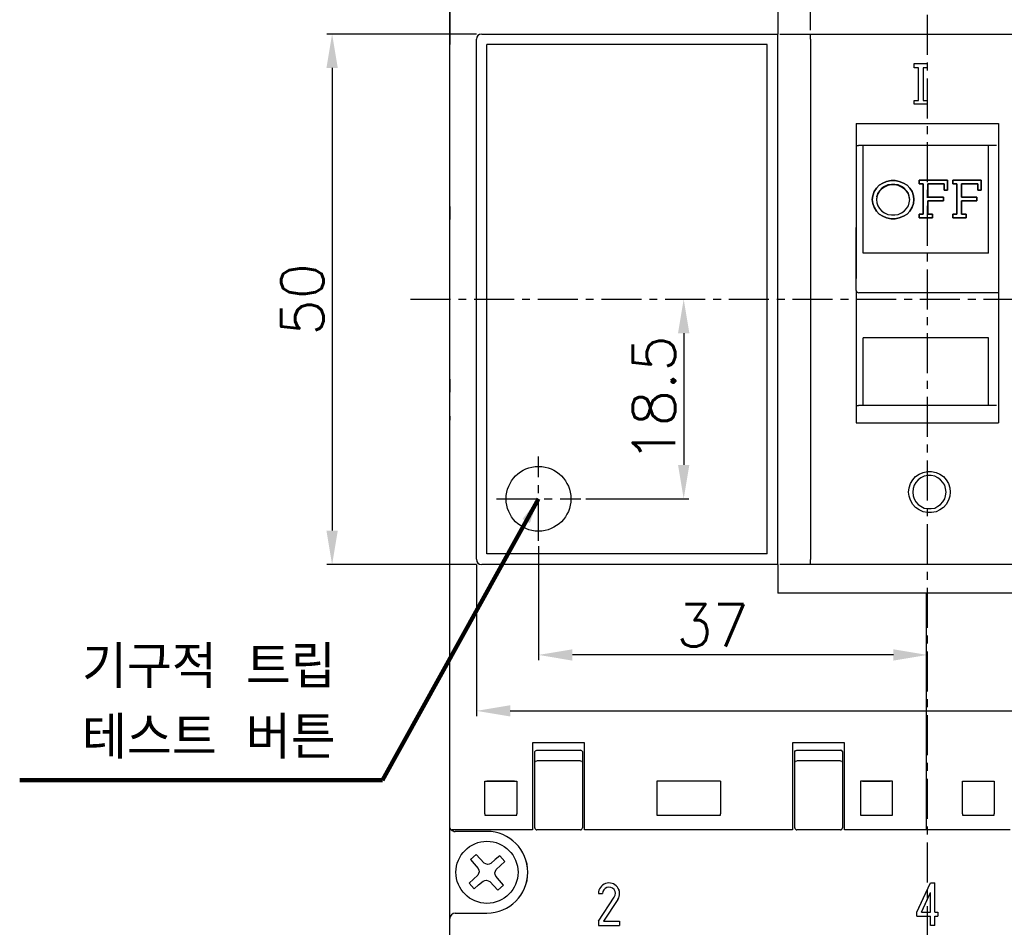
# Model space of a CAD drawing. Extents: x 1012 to 2710, y -907 to 1751.
# Tile 5 of 19: x 1356 to 1449, y 1451 to 1537. Entities that reach past the tile are written whole.
import ezdxf

# ---------------------------------------------------------------- set-up
doc = ezdxf.new("R2010")
doc.units = 0
doc.header["$LTSCALE"] = 3
doc.header["$MEASUREMENT"] = 0
doc.linetypes.add('CENTER', pattern=[2, 1.25, -0.25, 0.25, -0.25])
doc.layers.get('Defpoints').update_dxf_attribs({"linetype": 'CONTINUOUS'})
for name, color, linetype in [('cen', 1, 'CENTER'), ('di', 3, 'CONTINUOUS'), ('TOP', 7, 'CONTINUOUS')]:
    doc.layers.add(name, color=color, linetype=linetype)
doc.styles.get("Standard").update_dxf_attribs({"font": 'romans.shx', "height": 4, "bigfont": 'ghs.shx'})
doc.dimstyles.get("Standard").update_dxf_attribs({"dimtxt": 0.18, "dimasz": 0.18, "dimexe": 0.18, "dimexo": 0.0625, "dimgap": 0.09, "dimtad": 0, "dimtih": 1, "dimtoh": 1, "dimdec": 4, "dimzin": 0, "dimdsep": 46, "dimtxsty": 'Standard', "dimcen": 0.09, "dimadec": 0, "dimazin": 0, "dimtfac": 1, "dimtdec": 4, "dimtofl": 0, "dimtmove": 0, "dimatfit": 3, "dimfxl": 0, "dimtolj": 1, "dimtzin": 0, "dimarcsym": 0})

# ---------------------------------------------------------------- blocks, each defined once
blk = doc.blocks.new('*D45')
at = {"layer": 'Defpoints', "color": 0, "ltscale": 0.5}
for p in [(1399.72, 1535.491), (1385.626, 1485.491), (1399.72, 1485.491)]:
    blk.add_point(p, dxfattribs=at)
at = {"layer": 'di', "color": 0, "lineweight": -2, "ltscale": 0.5}
for p, q in [((1399.22, 1535.491), (1385.126, 1535.491)), ((1399.22, 1485.491), (1385.126, 1485.491))]:
    blk.add_line(p, q, dxfattribs=at)
at = {"layer": 'di', "lineweight": -2, "ltscale": 0.5}
blk.add_line((1385.626, 1532.291), (1385.626, 1488.691), dxfattribs=at)
at = {"layer": 'di', "ltscale": 0.5}
for points in [[(1385.093, 1532.291), (1386.16, 1532.291), (1385.626, 1535.491)], [(1385.093, 1488.691), (1386.16, 1488.691), (1385.626, 1485.491)]]:
    blk.add_solid(points, dxfattribs=at)
at = {"layer": 'di', "color": 0, "ltscale": 0.5, "insert": (1382.826, 1510.491), "char_height": 4, "attachment_point": 5, "rotation": 90}
blk.add_mtext('\\A1;50', dxfattribs=at)
blk = doc.blocks.new('*D49')
at = {"layer": 'Defpoints', "color": 0, "ltscale": 0.5}
for p in [(1430.719, 1543.519), (1430.719, 1535.355), (1452.719, 1535.491)]:
    blk.add_point(p, dxfattribs=at)
at = {"layer": 'di', "color": 0, "lineweight": -2, "ltscale": 0.5}
for p, q in [((1430.719, 1535.855), (1430.719, 1544.019)), ((1452.719, 1535.991), (1452.719, 1544.019))]:
    blk.add_line(p, q, dxfattribs=at)
at = {"layer": 'di', "lineweight": -2, "ltscale": 0.5}
blk.add_line((1449.519, 1543.519), (1433.919, 1543.519), dxfattribs=at)
at = {"layer": 'di', "ltscale": 0.5}
for points in [[(1433.919, 1544.052), (1433.919, 1542.986), (1430.719, 1543.519)], [(1449.519, 1544.052), (1449.519, 1542.986), (1452.719, 1543.519)]]:
    blk.add_solid(points, dxfattribs=at)
at = {"layer": 'di', "color": 0, "ltscale": 0.5, "insert": (1447.136, 1546.319), "char_height": 4, "attachment_point": 5}
blk.add_mtext('\\A1;22', dxfattribs=at)
blk = doc.blocks.new('*D50')
at = {"layer": 'Defpoints', "color": 0, "ltscale": 0.5}
for p in [(1399.22, 1485.991), (1484.22, 1485.991), (1484.22, 1471.705)]:
    blk.add_point(p, dxfattribs=at)
at = {"layer": 'di', "color": 0, "lineweight": -2, "ltscale": 0.5}
for p, q in [((1399.22, 1485.491), (1399.22, 1471.205)), ((1484.22, 1485.491), (1484.22, 1471.205))]:
    blk.add_line(p, q, dxfattribs=at)
at = {"layer": 'di', "lineweight": -2, "ltscale": 0.5}
blk.add_line((1402.42, 1471.705), (1481.02, 1471.705), dxfattribs=at)
at = {"layer": 'di', "ltscale": 0.5}
for points in [[(1402.42, 1472.238), (1402.42, 1471.172), (1399.22, 1471.705)], [(1481.02, 1472.238), (1481.02, 1471.172), (1484.22, 1471.705)]]:
    blk.add_solid(points, dxfattribs=at)
at = {"layer": 'di', "color": 0, "ltscale": 0.5, "insert": (1456.066, 1474.505), "char_height": 4, "attachment_point": 5}
blk.add_mtext('\\A1;85', dxfattribs=at)
blk = doc.blocks.new('*D83')
at = {"layer": 'Defpoints', "color": 0, "ltscale": 0.5}
for p in [(1418.757, 1510.491), (1409.049, 1491.69), (1418.757, 1491.69)]:
    blk.add_point(p, dxfattribs=at)
at = {"layer": 'di', "lineweight": -2, "ltscale": 0.5}
blk.add_line((1418.757, 1507.291), (1418.757, 1494.89), dxfattribs=at)
at = {"layer": 'di', "color": 0, "lineweight": -2, "ltscale": 0.5}
blk.add_line((1409.549, 1491.69), (1419.257, 1491.69), dxfattribs=at)
at = {"layer": 'di', "ltscale": 0.5}
for points in [[(1418.224, 1507.291), (1419.291, 1507.291), (1418.757, 1510.491)], [(1418.224, 1494.89), (1419.291, 1494.89), (1418.757, 1491.69)]]:
    blk.add_solid(points, dxfattribs=at)
at = {"layer": 'di', "color": 0, "ltscale": 0.5, "insert": (1415.957, 1501.091), "char_height": 4, "attachment_point": 5, "rotation": 90}
blk.add_mtext('\\A1;18.5', dxfattribs=at)
blk = doc.blocks.new('*D84')
at = {"layer": 'Defpoints', "color": 0, "ltscale": 0.5}
for p in [(1405.076, 1487.718), (1405.076, 1476.975), (1441.719, 1476.975)]:
    blk.add_point(p, dxfattribs=at)
at = {"layer": 'di', "color": 0, "lineweight": -2, "ltscale": 0.5}
blk.add_line((1405.076, 1487.218), (1405.076, 1476.475), dxfattribs=at)
at = {"layer": 'di', "lineweight": -2, "ltscale": 0.5}
blk.add_line((1438.519, 1476.975), (1408.276, 1476.975), dxfattribs=at)
at = {"layer": 'di', "ltscale": 0.5}
for points in [[(1408.276, 1477.508), (1408.276, 1476.441), (1405.076, 1476.975)], [(1438.519, 1477.508), (1438.519, 1476.441), (1441.719, 1476.975)]]:
    blk.add_solid(points, dxfattribs=at)
at = {"layer": 'di', "color": 0, "ltscale": 0.5, "insert": (1421.493, 1479.775), "char_height": 4, "attachment_point": 5}
blk.add_mtext('\\A1;37', dxfattribs=at)

msp = doc.modelspace()

# ---------------------------------------------------------------- linework, layer by layer
at = {"layer": 'cen'}
for p, q in [((1441.719, 1431.544), (1441.719, 1590.485)), ((1393.023, 1510.491), (1490.416, 1510.491)), ((1405.076, 1487.718), (1405.076, 1495.662)), ((1401.104, 1491.69), (1409.049, 1491.69))]:
    msp.add_line(p, q, dxfattribs=at)
at = {"layer": 'TOP', "color": 7, "linetype": 'Continuous'}
for p, q in [((1396.719, 1560.141), (1396.719, 1534.491)), ((1396.72, 1461.991), (1396.72, 1558.991)), ((1427.62, 1538.191), (1427.62, 1535.491)), ((1427.62, 1538.191), (1427.62, 1535.491)), ((1399.22, 1525.197), (1399.22, 1534.991)), ((1399.22, 1525.197), (1399.22, 1534.991)), ((1399.72, 1535.491), (1427.62, 1535.491)), ((1399.72, 1535.491), (1427.62, 1535.491)), ((1427.62, 1525.214), (1427.62, 1535.491)), ((1427.62, 1525.214), (1427.62, 1535.021)), ((1427.819, 1535.491), (1430.719, 1535.491)), ((1430.719, 1535.355), (1430.719, 1535.491)), ((1430.719, 1535.355), (1430.719, 1535.491)), ((1430.719, 1535.491), (1441.72, 1535.491)), ((1430.719, 1535.021), (1430.719, 1535.355)), ((1430.719, 1535.021), (1430.719, 1535.355)), ((1430.719, 1535.021), (1430.719, 1525.214)), ((1430.719, 1535.021), (1430.719, 1525.214)), ((1441.719, 1535.491), (1452.719, 1535.491)), ((1396.719, 1534.491), (1396.719, 1534.491)), ((1396.719, 1533.841), (1396.719, 1534.491)), ((1396.72, 1534.491), (1396.719, 1534.491)), ((1396.719, 1531.341), (1396.719, 1533.841)), ((1396.72, 1534.491), (1396.72, 1534.491)), ((1396.72, 1534.491), (1396.72, 1534.491)), ((1396.72, 1533.841), (1396.72, 1534.491)), ((1396.72, 1534.491), (1396.72, 1534.491)), ((1396.72, 1534.491), (1396.72, 1534.491)), ((1396.72, 1534.491), (1396.72, 1534.491)), ((1396.72, 1531.341), (1396.72, 1533.841)), ((1396.72, 1533.841), (1396.72, 1533.841)), ((1426.62, 1534.491), (1400.22, 1534.491)), ((1426.62, 1534.491), (1400.22, 1534.491)), ((1400.22, 1524.896), (1400.22, 1534.491)), ((1400.22, 1524.896), (1400.22, 1534.491)), ((1426.62, 1524.896), (1426.62, 1534.491)), ((1426.62, 1524.896), (1426.62, 1534.491)), ((1440.465, 1532.506), (1440.465, 1532.699)), ((1440.465, 1532.699), (1441.712, 1532.699)), ((1440.465, 1532.312), (1440.465, 1532.506)), ((1440.895, 1532.312), (1440.465, 1532.312)), ((1440.895, 1530.764), (1440.895, 1532.312)), ((1441.712, 1532.312), (1441.325, 1532.312)), ((1441.325, 1532.312), (1441.325, 1530.764)), ((1441.712, 1532.699), (1441.712, 1532.506)), ((1441.712, 1532.506), (1441.712, 1532.312)), ((1396.719, 1530.691), (1396.719, 1531.341)), ((1396.719, 1531.341), (1396.72, 1531.341)), ((1396.72, 1530.691), (1396.719, 1530.691)), ((1396.719, 1521.885), (1396.719, 1530.691)), ((1396.72, 1530.691), (1396.72, 1530.691)), ((1396.72, 1530.691), (1396.72, 1530.691)), ((1396.72, 1530.691), (1396.72, 1530.691)), ((1440.895, 1529.215), (1440.895, 1530.764)), ((1441.325, 1530.764), (1441.325, 1529.215)), ((1440.465, 1529.043), (1440.465, 1529.215)), ((1440.465, 1529.215), (1440.895, 1529.215)), ((1441.325, 1529.215), (1441.712, 1529.215)), ((1441.712, 1529.215), (1441.712, 1529.043)), ((1440.465, 1528.871), (1440.465, 1529.043)), ((1441.712, 1528.871), (1440.465, 1528.871)), ((1441.712, 1529.043), (1441.712, 1528.871)), ((1435.019, 1527.045), (1435.02, 1519.755)), ((1435.019, 1527.045), (1448.419, 1527.045)), ((1435.019, 1527.045), (1435.019, 1521.79)), ((1435.019, 1527.045), (1441.72, 1527.045)), ((1448.419, 1527.045), (1448.419, 1517.652)), ((1399.22, 1515.394), (1399.22, 1525.197)), ((1399.22, 1515.394), (1399.22, 1525.197)), ((1400.22, 1515.294), (1400.22, 1524.896)), ((1400.22, 1515.294), (1400.22, 1524.896)), ((1426.62, 1515.294), (1426.62, 1524.896)), ((1426.62, 1515.294), (1426.62, 1524.896)), ((1427.62, 1515.4), (1427.62, 1525.214)), ((1427.62, 1515.4), (1427.62, 1525.214)), ((1430.719, 1525.214), (1430.719, 1515.4)), ((1430.719, 1525.214), (1430.719, 1515.4)), ((1435.019, 1524.991), (1435.219, 1524.991)), ((1435.019, 1524.991), (1435.219, 1524.991)), ((1448.219, 1524.991), (1435.219, 1524.991)), ((1435.669, 1517.703), (1435.669, 1524.991)), ((1447.469, 1517.703), (1447.469, 1524.991)), ((1396.719, 1521.491), (1396.719, 1521.885)), ((1396.72, 1521.491), (1396.72, 1521.885)), ((1435.019, 1521.79), (1435.019, 1516.533)), ((1437.865, 1521.601), (1438.295, 1521.68)), ((1438.295, 1521.68), (1437.865, 1521.601)), ((1438.295, 1521.68), (1438.682, 1521.68)), ((1438.682, 1521.68), (1438.295, 1521.68)), ((1438.682, 1521.68), (1439.069, 1521.601)), ((1439.069, 1521.601), (1438.682, 1521.68)), ((1440.946, 1521.72), (1440.946, 1521.542)), ((1440.946, 1521.542), (1440.946, 1521.72)), ((1443.612, 1521.72), (1440.946, 1521.72)), ((1440.946, 1521.72), (1443.612, 1521.72)), ((1443.612, 1521.246), (1443.612, 1521.72)), ((1443.612, 1521.72), (1443.612, 1521.246)), ((1444.112, 1521.72), (1444.112, 1521.542)), ((1446.779, 1521.72), (1444.112, 1521.72)), ((1444.112, 1521.72), (1446.779, 1521.72)), ((1444.112, 1521.542), (1444.112, 1521.72)), ((1446.779, 1521.246), (1446.779, 1521.72)), ((1446.779, 1521.72), (1446.779, 1521.246)), ((1396.719, 1519.241), (1396.719, 1521.491)), ((1396.72, 1521.491), (1396.72, 1521.491)), ((1396.72, 1519.241), (1396.72, 1521.491)), ((1436.704, 1520.648), (1436.919, 1520.967)), ((1436.919, 1520.967), (1436.704, 1520.648)), ((1436.919, 1520.967), (1437.177, 1521.245)), ((1437.177, 1521.245), (1436.919, 1520.967)), ((1437.22, 1520.728), (1437.048, 1520.489)), ((1437.177, 1521.245), (1437.521, 1521.443)), ((1437.521, 1521.443), (1437.177, 1521.245)), ((1437.435, 1520.967), (1437.22, 1520.728)), ((1437.435, 1520.908), (1437.22, 1520.669)), ((1437.22, 1520.669), (1437.22, 1520.728)), ((1437.693, 1521.126), (1437.435, 1520.967)), ((1437.693, 1521.067), (1437.435, 1520.908)), ((1437.435, 1520.908), (1437.435, 1520.967)), ((1437.521, 1521.443), (1437.865, 1521.601)), ((1437.865, 1521.601), (1437.521, 1521.443)), ((1437.994, 1521.284), (1437.693, 1521.126)), ((1437.994, 1521.225), (1437.693, 1521.067)), ((1437.693, 1521.067), (1437.693, 1521.126)), ((1438.338, 1521.324), (1437.994, 1521.284)), ((1437.994, 1521.225), (1437.994, 1521.284)), ((1438.338, 1521.265), (1437.994, 1521.225)), ((1438.338, 1521.265), (1438.338, 1521.324)), ((1438.639, 1521.324), (1438.338, 1521.324)), ((1438.639, 1521.265), (1438.338, 1521.265)), ((1438.639, 1521.265), (1438.639, 1521.324)), ((1438.983, 1521.284), (1438.639, 1521.324)), ((1438.983, 1521.225), (1438.639, 1521.265)), ((1438.983, 1521.225), (1438.983, 1521.284)), ((1439.285, 1521.126), (1438.983, 1521.284)), ((1439.285, 1521.067), (1438.983, 1521.225)), ((1439.069, 1521.601), (1439.457, 1521.443)), ((1439.457, 1521.443), (1439.069, 1521.601)), ((1439.285, 1521.067), (1439.285, 1521.126)), ((1439.543, 1520.967), (1439.285, 1521.126)), ((1439.543, 1520.908), (1439.285, 1521.067)), ((1439.457, 1521.443), (1439.801, 1521.245)), ((1439.801, 1521.245), (1439.457, 1521.443)), ((1439.543, 1520.908), (1439.543, 1520.967)), ((1439.758, 1520.728), (1439.543, 1520.967)), ((1439.758, 1520.669), (1439.543, 1520.908)), ((1439.758, 1520.669), (1439.758, 1520.728)), ((1439.93, 1520.489), (1439.758, 1520.728)), ((1439.801, 1521.245), (1440.059, 1520.967)), ((1440.059, 1520.967), (1439.801, 1521.245)), ((1440.059, 1520.967), (1440.274, 1520.648)), ((1440.274, 1520.648), (1440.059, 1520.967)), ((1440.946, 1521.542), (1440.946, 1521.364)), ((1440.946, 1521.364), (1440.946, 1521.542)), ((1440.946, 1521.364), (1441.333, 1521.364)), ((1441.333, 1521.364), (1440.946, 1521.364)), ((1441.333, 1521.364), (1441.333, 1519.958)), ((1441.333, 1519.958), (1441.333, 1521.364)), ((1441.763, 1520.75), (1441.763, 1521.364)), ((1441.763, 1521.364), (1441.763, 1520.75)), ((1441.763, 1521.364), (1443.311, 1521.364)), ((1443.311, 1521.364), (1441.763, 1521.364)), ((1441.763, 1520.129), (1441.763, 1520.75)), ((1441.763, 1520.75), (1441.763, 1520.129)), ((1443.311, 1521.364), (1443.311, 1521.067)), ((1443.311, 1521.067), (1443.311, 1521.364)), ((1443.311, 1521.067), (1443.311, 1520.768)), ((1443.311, 1520.768), (1443.311, 1521.067)), ((1443.311, 1520.768), (1443.612, 1520.768)), ((1443.612, 1520.768), (1443.311, 1520.768)), ((1443.612, 1520.768), (1443.612, 1521.246)), ((1443.612, 1521.246), (1443.612, 1520.768)), ((1444.112, 1521.542), (1444.112, 1521.364)), ((1444.112, 1521.364), (1444.112, 1521.542)), ((1444.112, 1521.364), (1444.5, 1521.364)), ((1444.5, 1521.364), (1444.112, 1521.364)), ((1444.5, 1521.364), (1444.5, 1519.958)), ((1444.5, 1519.958), (1444.5, 1521.364)), ((1444.93, 1521.364), (1446.478, 1521.364)), ((1444.93, 1520.75), (1444.93, 1521.364)), ((1444.93, 1521.364), (1444.93, 1520.75)), ((1446.478, 1521.364), (1444.93, 1521.364)), ((1444.93, 1520.129), (1444.93, 1520.75)), ((1444.93, 1520.75), (1444.93, 1520.129)), ((1446.478, 1521.364), (1446.478, 1521.067)), ((1446.478, 1521.067), (1446.478, 1521.364)), ((1446.478, 1521.067), (1446.478, 1520.768)), ((1446.478, 1520.768), (1446.478, 1521.067)), ((1446.478, 1520.768), (1446.779, 1520.768)), ((1446.779, 1520.768), (1446.478, 1520.768)), ((1446.779, 1520.768), (1446.779, 1521.246)), ((1446.779, 1521.246), (1446.779, 1520.768)), ((1436.532, 1519.889), (1436.575, 1520.249)), ((1436.575, 1520.249), (1436.532, 1519.889)), ((1436.575, 1519.527), (1436.532, 1519.889)), ((1436.532, 1519.889), (1436.575, 1519.527)), ((1436.575, 1520.249), (1436.704, 1520.648)), ((1436.704, 1520.648), (1436.575, 1520.249)), ((1436.962, 1520.209), (1436.919, 1519.889)), ((1436.962, 1520.15), (1436.919, 1519.83)), ((1436.919, 1519.889), (1436.962, 1519.568)), ((1437.048, 1520.489), (1436.962, 1520.209)), ((1437.048, 1520.43), (1436.962, 1520.15)), ((1436.962, 1520.15), (1436.962, 1520.209)), ((1437.22, 1520.669), (1437.048, 1520.43)), ((1437.048, 1520.43), (1437.048, 1520.489)), ((1439.93, 1520.43), (1439.758, 1520.669)), ((1440.016, 1520.209), (1439.93, 1520.489)), ((1439.93, 1520.43), (1439.93, 1520.489)), ((1440.016, 1520.15), (1439.93, 1520.43)), ((1440.016, 1520.15), (1440.016, 1520.209)), ((1440.059, 1519.889), (1440.016, 1520.209)), ((1440.059, 1519.83), (1440.016, 1520.15)), ((1440.016, 1519.568), (1440.059, 1519.889)), ((1440.274, 1520.648), (1440.403, 1520.249)), ((1440.403, 1520.249), (1440.274, 1520.648)), ((1440.403, 1520.249), (1440.446, 1519.889)), ((1440.446, 1519.889), (1440.403, 1520.249)), ((1440.446, 1519.889), (1440.403, 1519.527)), ((1440.403, 1519.527), (1440.446, 1519.889)), ((1441.333, 1519.958), (1441.333, 1518.519)), ((1441.333, 1518.519), (1441.333, 1519.958)), ((1443.225, 1520.129), (1441.763, 1520.129)), ((1441.763, 1520.129), (1443.225, 1520.129)), ((1443.225, 1519.949), (1443.225, 1520.129)), ((1443.225, 1520.129), (1443.225, 1519.949)), ((1443.225, 1519.768), (1443.225, 1519.949)), ((1443.225, 1519.949), (1443.225, 1519.768)), ((1444.5, 1519.958), (1444.5, 1518.519)), ((1444.5, 1518.519), (1444.5, 1519.958)), ((1446.392, 1520.129), (1444.93, 1520.129)), ((1444.93, 1520.129), (1446.392, 1520.129)), ((1446.392, 1519.949), (1446.392, 1520.129)), ((1446.392, 1520.129), (1446.392, 1519.949)), ((1446.392, 1519.768), (1446.392, 1519.949)), ((1446.392, 1519.949), (1446.392, 1519.768)), ((1396.719, 1519.241), (1396.72, 1519.241)), ((1396.719, 1519.241), (1396.719, 1518.041)), ((1396.72, 1519.241), (1396.72, 1519.241)), ((1435.02, 1519.755), (1435.02, 1512.463)), ((1436.704, 1519.165), (1436.575, 1519.527)), ((1436.575, 1519.527), (1436.704, 1519.165)), ((1436.919, 1518.802), (1436.704, 1519.165)), ((1436.704, 1519.165), (1436.919, 1518.802)), ((1436.962, 1519.568), (1437.048, 1519.286)), ((1437.048, 1519.286), (1437.22, 1519.044)), ((1437.22, 1519.044), (1437.435, 1518.802)), ((1439.543, 1518.802), (1439.758, 1519.044)), ((1439.758, 1519.044), (1439.93, 1519.286)), ((1439.93, 1519.286), (1440.016, 1519.568)), ((1440.274, 1519.165), (1440.059, 1518.802)), ((1440.059, 1518.802), (1440.274, 1519.165)), ((1440.403, 1519.527), (1440.274, 1519.165)), ((1440.274, 1519.165), (1440.403, 1519.527)), ((1441.763, 1519.147), (1441.763, 1519.768)), ((1441.763, 1519.768), (1441.763, 1519.147)), ((1441.763, 1519.768), (1443.225, 1519.768)), ((1443.225, 1519.768), (1441.763, 1519.768)), ((1441.763, 1518.519), (1441.763, 1519.147)), ((1441.763, 1519.147), (1441.763, 1518.519)), ((1444.93, 1519.768), (1446.392, 1519.768)), ((1444.93, 1519.147), (1444.93, 1519.768)), ((1444.93, 1519.768), (1444.93, 1519.147)), ((1446.392, 1519.768), (1444.93, 1519.768)), ((1444.93, 1518.519), (1444.93, 1519.147)), ((1444.93, 1519.147), (1444.93, 1518.519)), ((1437.177, 1518.519), (1436.919, 1518.802)), ((1436.919, 1518.802), (1437.177, 1518.519)), ((1437.521, 1518.316), (1437.177, 1518.519)), ((1437.177, 1518.519), (1437.521, 1518.316)), ((1437.435, 1518.802), (1437.693, 1518.64)), ((1437.865, 1518.154), (1437.521, 1518.316)), ((1437.521, 1518.316), (1437.865, 1518.154)), ((1437.693, 1518.64), (1437.994, 1518.478)), ((1438.295, 1518.073), (1437.865, 1518.154)), ((1437.865, 1518.154), (1438.295, 1518.073)), ((1437.994, 1518.478), (1438.338, 1518.438)), ((1438.682, 1518.073), (1438.295, 1518.073)), ((1438.295, 1518.073), (1438.682, 1518.073)), ((1438.338, 1518.438), (1438.639, 1518.438)), ((1438.639, 1518.438), (1438.983, 1518.478)), ((1439.069, 1518.154), (1438.682, 1518.073)), ((1438.682, 1518.073), (1439.069, 1518.154)), ((1438.983, 1518.478), (1439.285, 1518.64)), ((1439.457, 1518.316), (1439.069, 1518.154)), ((1439.069, 1518.154), (1439.457, 1518.316)), ((1439.285, 1518.64), (1439.543, 1518.802)), ((1439.801, 1518.519), (1439.457, 1518.316)), ((1439.457, 1518.316), (1439.801, 1518.519)), ((1440.059, 1518.802), (1439.801, 1518.519)), ((1439.801, 1518.519), (1440.059, 1518.802)), ((1440.946, 1518.519), (1440.946, 1518.337)), ((1441.333, 1518.519), (1440.946, 1518.519)), ((1440.946, 1518.519), (1441.333, 1518.519)), ((1440.946, 1518.337), (1440.946, 1518.519)), ((1440.946, 1518.337), (1440.946, 1518.154)), ((1440.946, 1518.154), (1440.946, 1518.337)), ((1440.946, 1518.154), (1442.193, 1518.154)), ((1442.193, 1518.154), (1440.946, 1518.154)), ((1442.193, 1518.519), (1441.763, 1518.519)), ((1441.763, 1518.519), (1442.193, 1518.519)), ((1442.193, 1518.337), (1442.193, 1518.519)), ((1442.193, 1518.519), (1442.193, 1518.337)), ((1442.193, 1518.154), (1442.193, 1518.337)), ((1442.193, 1518.337), (1442.193, 1518.154)), ((1444.5, 1518.519), (1444.112, 1518.519)), ((1444.112, 1518.519), (1444.112, 1518.337)), ((1444.112, 1518.519), (1444.5, 1518.519)), ((1444.112, 1518.337), (1444.112, 1518.519)), ((1444.112, 1518.337), (1444.112, 1518.154)), ((1444.112, 1518.154), (1444.112, 1518.337)), ((1444.112, 1518.154), (1445.36, 1518.154)), ((1445.36, 1518.154), (1444.112, 1518.154)), ((1445.36, 1518.519), (1444.93, 1518.519)), ((1444.93, 1518.519), (1445.36, 1518.519)), ((1445.36, 1518.337), (1445.36, 1518.519)), ((1445.36, 1518.519), (1445.36, 1518.337)), ((1445.36, 1518.154), (1445.36, 1518.337)), ((1445.36, 1518.337), (1445.36, 1518.154)), ((1435.019, 1516.533), (1435.019, 1517.259)), ((1435.669, 1514.823), (1435.669, 1517.703)), ((1447.469, 1514.823), (1447.469, 1517.703)), ((1448.419, 1517.652), (1448.419, 1508.255)), ((1435.019, 1516.435), (1435.019, 1516.533)), ((1435.019, 1516.223), (1435.019, 1516.435)), ((1435.019, 1511.597), (1435.019, 1516.223)), ((1399.22, 1505.589), (1399.22, 1515.394)), ((1399.22, 1505.589), (1399.22, 1515.394)), ((1400.22, 1505.689), (1400.22, 1515.294)), ((1400.22, 1505.689), (1400.22, 1515.294)), ((1426.62, 1505.689), (1426.62, 1515.294)), ((1426.62, 1505.689), (1426.62, 1515.294)), ((1427.62, 1505.583), (1427.62, 1515.4)), ((1427.62, 1505.583), (1427.62, 1515.4)), ((1430.719, 1515.4), (1430.719, 1505.583)), ((1430.719, 1515.4), (1430.719, 1505.583)), ((1447.469, 1514.823), (1435.669, 1514.823)), ((1435.019, 1511.391), (1435.019, 1511.597)), ((1435.019, 1511.308), (1435.019, 1511.391)), ((1435.019, 1511.308), (1435.078, 1511.166)), ((1435.019, 1511.295), (1435.019, 1505.077)), ((1435.02, 1511.295), (1435.02, 1505.077)), ((1435.078, 1511.166), (1435.219, 1511.108)), ((1448.419, 1511.108), (1435.219, 1511.108)), ((1448.419, 1508.255), (1448.419, 1498.859)), ((1447.469, 1506.875), (1435.669, 1506.875)), ((1435.669, 1503.659), (1435.669, 1506.875)), ((1447.469, 1503.659), (1447.469, 1506.875)), ((1399.22, 1495.786), (1399.22, 1505.589)), ((1399.22, 1495.786), (1399.22, 1505.589)), ((1400.22, 1496.086), (1400.22, 1505.689)), ((1400.22, 1496.086), (1400.22, 1505.689)), ((1426.62, 1496.086), (1426.62, 1505.689)), ((1426.62, 1496.086), (1426.62, 1505.689)), ((1427.62, 1495.768), (1427.62, 1505.583)), ((1427.62, 1495.768), (1427.62, 1505.583)), ((1430.719, 1505.583), (1430.719, 1495.768)), ((1430.719, 1505.583), (1430.719, 1495.768)), ((1435.019, 1505.077), (1435.019, 1498.859)), ((1435.02, 1505.077), (1435.02, 1498.859)), ((1435.669, 1500.491), (1435.669, 1503.659)), ((1447.469, 1500.491), (1447.469, 1503.659)), ((1396.719, 1502.941), (1396.719, 1501.741)), ((1396.719, 1501.741), (1396.72, 1501.741)), ((1396.719, 1499.491), (1396.719, 1501.741)), ((1396.72, 1501.741), (1396.72, 1501.741)), ((1396.72, 1499.491), (1396.72, 1501.741)), ((1435.019, 1500.491), (1435.219, 1500.491)), ((1435.02, 1500.491), (1435.22, 1500.491)), ((1441.72, 1500.491), (1435.22, 1500.491)), ((1448.219, 1500.491), (1441.719, 1500.491)), ((1396.719, 1499.491), (1396.72, 1499.491)), ((1396.719, 1499.491), (1396.719, 1499.098)), ((1396.719, 1490.291), (1396.719, 1499.098)), ((1435.019, 1498.859), (1448.419, 1498.859)), ((1435.02, 1498.859), (1441.72, 1498.859)), ((1399.22, 1485.991), (1399.22, 1495.786)), ((1399.22, 1485.991), (1399.22, 1495.786)), ((1400.22, 1486.491), (1400.22, 1496.086)), ((1400.22, 1486.491), (1400.22, 1496.086)), ((1426.62, 1486.491), (1426.62, 1496.086)), ((1426.62, 1486.491), (1426.62, 1496.086)), ((1427.62, 1485.491), (1427.62, 1495.768)), ((1427.62, 1485.962), (1427.62, 1495.768)), ((1430.719, 1495.768), (1430.72, 1485.962)), ((1430.719, 1495.768), (1430.719, 1485.962)), ((1440.601, 1493.784), (1440.945, 1493.999)), ((1440.945, 1493.999), (1441.332, 1494.171)), ((1441.418, 1493.827), (1441.117, 1493.655)), ((1441.332, 1494.171), (1441.719, 1494.257)), ((1441.762, 1493.87), (1441.418, 1493.827)), ((1441.719, 1494.257), (1442.107, 1494.257)), ((1442.064, 1493.87), (1441.762, 1493.87)), ((1442.408, 1493.827), (1442.064, 1493.87)), ((1442.107, 1494.257), (1442.537, 1494.171)), ((1442.709, 1493.655), (1442.408, 1493.827)), ((1442.537, 1494.171), (1442.881, 1493.999)), ((1442.881, 1493.999), (1443.225, 1493.784)), ((1439.999, 1492.709), (1440.128, 1493.139)), ((1440.128, 1493.139), (1440.343, 1493.483)), ((1440.343, 1493.483), (1440.601, 1493.784)), ((1440.472, 1492.967), (1440.386, 1492.666)), ((1440.644, 1493.225), (1440.472, 1492.967)), ((1440.859, 1493.483), (1440.644, 1493.225)), ((1441.117, 1493.655), (1440.859, 1493.483)), ((1442.967, 1493.483), (1442.709, 1493.655)), ((1443.182, 1493.225), (1442.967, 1493.483)), ((1443.354, 1492.967), (1443.182, 1493.225)), ((1443.225, 1493.784), (1443.483, 1493.483)), ((1443.44, 1492.666), (1443.354, 1492.967)), ((1443.483, 1493.483), (1443.698, 1493.139)), ((1443.698, 1493.139), (1443.827, 1492.709)), ((1439.956, 1492.322), (1439.999, 1492.709)), ((1439.999, 1491.935), (1439.956, 1492.322)), ((1440.386, 1492.666), (1440.343, 1492.322)), ((1440.343, 1492.322), (1440.386, 1491.978)), ((1440.386, 1491.978), (1440.472, 1491.676)), ((1443.354, 1491.676), (1443.44, 1491.978)), ((1443.483, 1492.322), (1443.44, 1492.666)), ((1443.44, 1491.978), (1443.483, 1492.322)), ((1443.827, 1492.709), (1443.87, 1492.322)), ((1443.87, 1492.322), (1443.827, 1491.935)), ((1440.128, 1491.547), (1439.999, 1491.935)), ((1440.343, 1491.16), (1440.128, 1491.547)), ((1440.601, 1490.859), (1440.343, 1491.16)), ((1440.472, 1491.676), (1440.644, 1491.418)), ((1440.644, 1491.418), (1440.859, 1491.16)), ((1440.859, 1491.16), (1441.117, 1490.988)), ((1442.709, 1490.988), (1442.967, 1491.16)), ((1442.967, 1491.16), (1443.182, 1491.418)), ((1443.182, 1491.418), (1443.354, 1491.676)), ((1443.483, 1491.16), (1443.225, 1490.859)), ((1443.698, 1491.547), (1443.483, 1491.16)), ((1443.827, 1491.935), (1443.698, 1491.547)), ((1396.72, 1490.291), (1396.719, 1490.291)), ((1396.719, 1489.641), (1396.719, 1490.291)), ((1396.72, 1490.291), (1396.72, 1490.291)), ((1396.72, 1490.291), (1396.72, 1490.291)), ((1396.72, 1489.641), (1396.72, 1490.291)), ((1396.72, 1490.291), (1396.72, 1490.291)), ((1440.945, 1490.644), (1440.601, 1490.859)), ((1441.332, 1490.472), (1440.945, 1490.644)), ((1441.117, 1490.988), (1441.418, 1490.816)), ((1441.719, 1490.386), (1441.332, 1490.472)), ((1441.418, 1490.816), (1441.762, 1490.773)), ((1442.107, 1490.386), (1441.719, 1490.386)), ((1441.762, 1490.773), (1442.064, 1490.773)), ((1442.064, 1490.773), (1442.408, 1490.816)), ((1442.537, 1490.472), (1442.107, 1490.386)), ((1442.408, 1490.816), (1442.709, 1490.988)), ((1442.881, 1490.644), (1442.537, 1490.472)), ((1443.225, 1490.859), (1442.881, 1490.644)), ((1396.719, 1487.141), (1396.719, 1489.641)), ((1396.719, 1489.641), (1396.72, 1489.641)), ((1396.72, 1487.141), (1396.72, 1489.641)), ((1396.72, 1489.641), (1396.72, 1489.641)), ((1396.719, 1486.491), (1396.719, 1487.141)), ((1396.719, 1487.141), (1396.72, 1487.141)), ((1396.719, 1460.841), (1396.719, 1486.491)), ((1396.72, 1486.491), (1396.719, 1486.491)), ((1396.72, 1486.491), (1396.72, 1486.491)), ((1396.72, 1486.491), (1396.72, 1486.491)), ((1396.72, 1486.491), (1396.72, 1486.491)), ((1426.62, 1486.491), (1400.22, 1486.491)), ((1426.62, 1486.491), (1400.22, 1486.491)), ((1427.62, 1485.491), (1399.72, 1485.491)), ((1427.62, 1485.491), (1399.72, 1485.491)), ((1427.62, 1485.491), (1427.62, 1482.791)), ((1427.62, 1485.491), (1427.62, 1482.791)), ((1430.719, 1485.491), (1427.819, 1485.491)), ((1430.719, 1485.627), (1430.719, 1485.962)), ((1430.719, 1485.491), (1430.719, 1485.627)), ((1452.719, 1485.491), (1430.719, 1485.491)), ((1430.72, 1485.627), (1430.72, 1485.962)), ((1430.72, 1485.491), (1430.72, 1485.627)), ((1441.62, 1482.791), (1427.62, 1482.791)), ((1441.62, 1482.791), (1427.62, 1482.791)), ((1441.62, 1482.791), (1441.62, 1460.491)), ((1455.82, 1482.791), (1441.62, 1482.791)), ((1441.62, 1482.791), (1441.62, 1478.564)), ((1441.62, 1472.272), (1441.62, 1461.991)), ((1404.519, 1468.691), (1404.519, 1461.417)), ((1409.42, 1468.691), (1404.519, 1468.691)), ((1404.52, 1468.691), (1404.52, 1461.991)), ((1409.42, 1468.691), (1404.52, 1468.691)), ((1404.719, 1466.862), (1404.719, 1467.862)), ((1404.72, 1467.862), (1404.778, 1467.953)), ((1404.778, 1467.953), (1404.92, 1467.991)), ((1404.92, 1467.991), (1409.02, 1467.991)), ((1409.161, 1467.953), (1409.019, 1467.991)), ((1409.161, 1467.953), (1409.02, 1467.991)), ((1409.22, 1467.862), (1409.161, 1467.953)), ((1409.219, 1467.862), (1409.161, 1467.953)), ((1409.22, 1467.862), (1409.22, 1466.862)), ((1409.42, 1461.991), (1409.42, 1468.691)), ((1409.42, 1461.991), (1409.42, 1468.691)), ((1429.02, 1468.691), (1429.02, 1461.417)), ((1429.02, 1468.691), (1429.02, 1461.991)), ((1433.92, 1468.691), (1429.02, 1468.691)), ((1433.92, 1468.691), (1429.02, 1468.691)), ((1429.219, 1467.862), (1429.278, 1467.953)), ((1429.219, 1466.862), (1429.219, 1467.862)), ((1429.22, 1467.862), (1429.278, 1467.954)), ((1429.278, 1467.954), (1429.42, 1467.991)), ((1429.278, 1467.953), (1429.419, 1467.991)), ((1429.419, 1467.991), (1433.519, 1467.991)), ((1429.42, 1467.991), (1433.52, 1467.991)), ((1433.661, 1467.953), (1433.519, 1467.991)), ((1433.661, 1467.954), (1433.52, 1467.991)), ((1433.72, 1467.862), (1433.661, 1467.954)), ((1433.719, 1467.862), (1433.661, 1467.953)), ((1433.72, 1467.862), (1433.72, 1466.862)), ((1433.92, 1461.991), (1433.92, 1468.691)), ((1433.92, 1461.991), (1433.92, 1468.691)), ((1404.72, 1466.862), (1404.778, 1466.954)), ((1404.778, 1466.954), (1404.92, 1466.991)), ((1409.02, 1466.991), (1404.92, 1466.991)), ((1409.02, 1466.991), (1409.161, 1466.954)), ((1409.161, 1466.954), (1409.22, 1466.862)), ((1429.219, 1466.862), (1429.278, 1466.954)), ((1429.22, 1466.862), (1429.278, 1466.954)), ((1429.278, 1466.954), (1429.42, 1466.991)), ((1429.278, 1466.954), (1429.419, 1466.991)), ((1433.519, 1466.991), (1429.419, 1466.991)), ((1433.52, 1466.991), (1429.42, 1466.991)), ((1433.519, 1466.991), (1433.661, 1466.954)), ((1433.52, 1466.991), (1433.661, 1466.954)), ((1433.661, 1466.954), (1433.72, 1466.862)), ((1433.661, 1466.954), (1433.719, 1466.862)), ((1404.719, 1461.991), (1404.719, 1466.862)), ((1409.22, 1466.862), (1409.22, 1461.991)), ((1429.22, 1460.865), (1429.22, 1466.862)), ((1433.72, 1466.862), (1433.72, 1461.991)), ((1400.02, 1461.991), (1400.02, 1465.091)), ((1400.02, 1461.991), (1400.02, 1465.091)), ((1400.02, 1465.091), (1403.02, 1465.091)), ((1400.02, 1465.091), (1403.02, 1465.091)), ((1402.82, 1465.091), (1400.22, 1465.091)), ((1402.82, 1465.091), (1400.22, 1465.091)), ((1403.02, 1465.091), (1403.02, 1461.991)), ((1403.02, 1465.091), (1403.02, 1461.991)), ((1416.22, 1465.091), (1416.22, 1461.991)), ((1416.22, 1465.091), (1416.22, 1461.991)), ((1422.22, 1465.091), (1416.22, 1465.091)), ((1422.22, 1465.091), (1416.22, 1465.091)), ((1422.02, 1465.091), (1416.42, 1465.091)), ((1422.22, 1465.091), (1422.22, 1461.991)), ((1422.22, 1465.091), (1422.22, 1461.991)), ((1435.419, 1465.091), (1435.419, 1461.991)), ((1438.42, 1465.091), (1435.419, 1465.091)), ((1435.42, 1465.091), (1435.42, 1461.991)), ((1438.42, 1465.091), (1435.42, 1465.091)), ((1435.619, 1465.091), (1438.219, 1465.091)), ((1438.42, 1461.991), (1438.42, 1465.091)), ((1438.42, 1461.991), (1438.42, 1465.091)), ((1445.02, 1465.091), (1448.02, 1465.091)), ((1445.02, 1461.991), (1445.02, 1465.091)), ((1445.22, 1465.091), (1447.82, 1465.091)), ((1448.02, 1465.091), (1448.02, 1461.991)), ((1396.72, 1461.341), (1396.72, 1461.991)), ((1396.72, 1461.341), (1396.72, 1461.991)), ((1396.72, 1460.865), (1396.72, 1461.341)), ((1396.72, 1460.865), (1396.72, 1461.341)), ((1400.02, 1461.991), (1400.02, 1461.941)), ((1400.02, 1461.991), (1400.02, 1461.941)), ((1400.02, 1461.941), (1400.02, 1461.891)), ((1400.02, 1461.941), (1400.02, 1461.891)), ((1400.02, 1461.891), (1403.02, 1461.891)), ((1400.02, 1461.891), (1403.02, 1461.891)), ((1403.02, 1461.941), (1403.02, 1461.991)), ((1403.02, 1461.941), (1403.02, 1461.991)), ((1403.02, 1461.891), (1403.02, 1461.941)), ((1403.02, 1461.891), (1403.02, 1461.941)), ((1404.519, 1461.417), (1404.519, 1460.931)), ((1404.52, 1461.417), (1404.52, 1460.931)), ((1404.719, 1461.341), (1404.719, 1461.991)), ((1404.719, 1460.865), (1404.719, 1461.341)), ((1404.72, 1461.341), (1404.72, 1461.991)), ((1404.72, 1460.865), (1404.72, 1461.341)), ((1409.219, 1461.991), (1409.219, 1461.341)), ((1409.219, 1461.341), (1409.219, 1460.865)), ((1409.22, 1461.991), (1409.22, 1461.341)), ((1409.22, 1461.341), (1409.22, 1460.865)), ((1409.42, 1461.417), (1409.42, 1461.991)), ((1409.42, 1461.417), (1409.42, 1461.991)), ((1409.42, 1460.931), (1409.42, 1461.417)), ((1409.42, 1460.931), (1409.42, 1461.417)), ((1416.22, 1461.991), (1416.22, 1461.941)), ((1416.22, 1461.991), (1416.22, 1461.941)), ((1416.22, 1461.941), (1416.22, 1461.891)), ((1416.22, 1461.941), (1416.22, 1461.891)), ((1416.22, 1461.891), (1422.22, 1461.891)), ((1416.22, 1461.891), (1422.22, 1461.891)), ((1422.22, 1461.941), (1422.22, 1461.991)), ((1422.22, 1461.941), (1422.22, 1461.991)), ((1422.22, 1461.891), (1422.22, 1461.941)), ((1422.22, 1461.891), (1422.22, 1461.941)), ((1429.02, 1461.417), (1429.02, 1460.931)), ((1429.02, 1461.417), (1429.02, 1460.931)), ((1429.219, 1460.865), (1429.219, 1461.341)), ((1433.719, 1461.991), (1433.719, 1461.341)), ((1433.719, 1461.341), (1433.719, 1460.865)), ((1433.72, 1461.991), (1433.72, 1461.341)), ((1433.72, 1461.341), (1433.72, 1460.865)), ((1433.92, 1461.417), (1433.92, 1461.991)), ((1433.92, 1461.417), (1433.92, 1461.991)), ((1433.92, 1460.931), (1433.92, 1461.417)), ((1433.92, 1460.931), (1433.92, 1461.417)), ((1435.419, 1461.991), (1435.419, 1461.941)), ((1435.419, 1461.941), (1435.419, 1461.891)), ((1435.419, 1461.891), (1438.42, 1461.891)), ((1435.42, 1461.991), (1435.42, 1461.941)), ((1435.42, 1461.941), (1435.42, 1461.891)), ((1435.42, 1461.891), (1438.42, 1461.891)), ((1438.42, 1461.941), (1438.42, 1461.991)), ((1438.42, 1461.941), (1438.42, 1461.991)), ((1438.42, 1461.891), (1438.42, 1461.941)), ((1438.42, 1461.891), (1438.42, 1461.941)), ((1445.02, 1461.991), (1445.02, 1461.941)), ((1445.02, 1461.941), (1445.02, 1461.891)), ((1445.02, 1461.891), (1448.02, 1461.891)), ((1448.02, 1461.941), (1448.02, 1461.991)), ((1448.02, 1461.891), (1448.02, 1461.941)), ((1396.719, 1452.141), (1396.719, 1460.841)), ((1396.72, 1460.691), (1396.72, 1460.865)), ((1396.72, 1460.691), (1396.72, 1460.865)), ((1396.72, 1452.15), (1396.72, 1460.833)), ((1404.52, 1460.491), (1396.92, 1460.491)), ((1404.519, 1460.491), (1396.92, 1460.491)), ((1404.519, 1460.931), (1404.519, 1460.605)), ((1404.519, 1460.605), (1404.519, 1460.491)), ((1404.52, 1460.931), (1404.52, 1460.605)), ((1404.52, 1460.605), (1404.52, 1460.491)), ((1404.719, 1460.691), (1404.719, 1460.865)), ((1404.72, 1460.691), (1404.72, 1460.865)), ((1409.019, 1460.491), (1404.919, 1460.491)), ((1409.02, 1460.491), (1404.92, 1460.491)), ((1409.219, 1460.865), (1409.219, 1460.691)), ((1409.22, 1460.865), (1409.22, 1460.691)), ((1409.42, 1460.605), (1409.42, 1460.931)), ((1409.42, 1460.605), (1409.42, 1460.931)), ((1409.42, 1460.491), (1409.42, 1460.605)), ((1409.42, 1460.491), (1409.42, 1460.605)), ((1429.02, 1460.491), (1409.42, 1460.491)), ((1429.02, 1460.491), (1409.42, 1460.491)), ((1429.02, 1460.931), (1429.02, 1460.605)), ((1429.02, 1460.931), (1429.02, 1460.605)), ((1429.02, 1460.605), (1429.02, 1460.491)), ((1429.02, 1460.605), (1429.02, 1460.491)), ((1429.219, 1460.691), (1429.219, 1460.865)), ((1429.22, 1460.691), (1429.22, 1460.865)), ((1433.519, 1460.491), (1429.419, 1460.491)), ((1433.719, 1460.865), (1433.719, 1460.691)), ((1433.72, 1460.865), (1433.72, 1460.691)), ((1433.92, 1460.605), (1433.92, 1460.931)), ((1433.92, 1460.605), (1433.92, 1460.931)), ((1433.92, 1460.491), (1433.92, 1460.605)), ((1433.92, 1460.491), (1433.92, 1460.605)), ((1441.62, 1460.491), (1433.92, 1460.491)), ((1441.62, 1460.491), (1433.92, 1460.491)), ((1449.519, 1460.491), (1441.62, 1460.491)), ((1400.219, 1460.341), (1397.219, 1460.341)), ((1400.22, 1460.341), (1397.22, 1460.341)), ((1399.203, 1458.172), (1398.667, 1457.696)), ((1398.667, 1457.696), (1399.026, 1457.278)), ((1399.576, 1457.768), (1399.203, 1458.172)), ((1399.954, 1457.358), (1399.576, 1457.768)), ((1401.006, 1457.684), (1400.584, 1457.321)), ((1401.424, 1458.043), (1401.006, 1457.684)), ((1401.424, 1458.043), (1401.901, 1457.508)), ((1399.026, 1457.278), (1399.389, 1456.855)), ((1399.389, 1456.855), (1399.438, 1456.695)), ((1399.438, 1456.695), (1399.486, 1456.534)), ((1400.108, 1457.291), (1399.954, 1457.358)), ((1400.262, 1457.225), (1400.108, 1457.291)), ((1400.423, 1457.273), (1400.262, 1457.225)), ((1400.584, 1457.321), (1400.423, 1457.273)), ((1401.02, 1456.603), (1401.086, 1456.757)), ((1401.086, 1456.757), (1401.496, 1457.134)), ((1401.496, 1457.134), (1401.901, 1457.508)), ((1398.943, 1455.848), (1398.538, 1455.475)), ((1399.353, 1456.226), (1398.943, 1455.848)), ((1399.419, 1456.38), (1399.353, 1456.226)), ((1399.486, 1456.534), (1399.419, 1456.38)), ((1400.953, 1456.449), (1401.02, 1456.603)), ((1401.001, 1456.288), (1400.953, 1456.449)), ((1401.049, 1456.127), (1401.001, 1456.288)), ((1401.413, 1455.704), (1401.049, 1456.127)), ((1398.538, 1455.475), (1399.015, 1454.939)), ((1399.015, 1454.939), (1399.433, 1455.298)), ((1399.433, 1455.298), (1399.855, 1455.661)), ((1399.855, 1455.661), (1400.016, 1455.709)), ((1400.016, 1455.709), (1400.177, 1455.757)), ((1400.177, 1455.757), (1400.331, 1455.691)), ((1400.331, 1455.691), (1400.485, 1455.625)), ((1400.485, 1455.625), (1400.863, 1455.215)), ((1400.863, 1455.215), (1401.236, 1454.81)), ((1401.772, 1455.287), (1401.236, 1454.81)), ((1401.772, 1455.287), (1401.413, 1455.704)), ((1440.719, 1452.748), (1441.999, 1455.491)), ((1440.72, 1452.748), (1441.72, 1454.892)), ((1441.999, 1455.491), (1442.419, 1455.491)), ((1442.419, 1452.748), (1442.419, 1455.491)), ((1410.719, 1454.491), (1411.119, 1454.491)), ((1410.719, 1451.891), (1412.22, 1454.16)), ((1410.72, 1454.491), (1411.12, 1454.491)), ((1410.72, 1451.891), (1412.22, 1454.16)), ((1412.554, 1453.94), (1411.199, 1451.891)), ((1412.554, 1453.94), (1411.199, 1451.891)), ((1441.161, 1452.748), (1442.019, 1454.589)), ((1441.161, 1452.748), (1441.72, 1453.946)), ((1442.019, 1452.748), (1442.019, 1454.589)), ((1396.719, 1437.491), (1396.719, 1452.141)), ((1397.219, 1452.641), (1400.219, 1452.641)), ((1397.22, 1452.641), (1400.22, 1452.641)), ((1440.719, 1452.348), (1440.719, 1452.748)), ((1440.719, 1452.348), (1442.019, 1452.348)), ((1440.72, 1452.348), (1440.72, 1452.748)), ((1440.72, 1452.348), (1441.72, 1452.348)), ((1441.161, 1452.748), (1441.72, 1452.748)), ((1441.161, 1452.748), (1442.019, 1452.748)), ((1442.019, 1451.491), (1442.019, 1452.348)), ((1442.419, 1452.748), (1442.719, 1452.748)), ((1442.419, 1451.491), (1442.419, 1452.348)), ((1442.419, 1452.348), (1442.719, 1452.348)), ((1442.719, 1452.748), (1442.719, 1452.348)), ((1410.719, 1451.891), (1410.719, 1451.491)), ((1410.719, 1451.491), (1412.719, 1451.491)), ((1410.72, 1451.891), (1410.72, 1451.491)), ((1410.72, 1451.491), (1412.72, 1451.491)), ((1411.199, 1451.891), (1412.72, 1451.891)), ((1411.199, 1451.891), (1412.719, 1451.891)), ((1412.719, 1451.891), (1412.719, 1451.491)), ((1412.72, 1451.891), (1412.72, 1451.491)), ((1442.419, 1451.491), (1442.019, 1451.491))]:
    msp.add_line(p, q, dxfattribs=at)
for centre, radius in [((1405.076, 1491.69), 3.051), ((1400.219, 1456.491), 2.925)]:
    msp.add_circle(centre, radius, dxfattribs=at)
for centre, radius, start, end in [((1399.72, 1534.991), 0.5, 90.00004, 180.00004), ((1399.72, 1534.991), 0.5, 90, 180), ((1397.219, 1518.041), 0.5, 180, 181.92234), ((1397.219, 1502.941), 0.5, 178.04109, 180), ((1399.72, 1485.991), 0.5, 180.00004, 270.00004), ((1399.72, 1485.991), 0.5, 180, 270), ((1397.219, 1460.841), 0.5, 180, 182.05875), ((1397.22, 1460.841), 0.5, 180.00004, 181.80567), ((1396.92, 1460.691), 0.2, 180, 270), ((1397.219, 1460.841), 0.5, 222.48422, 270), ((1397.22, 1460.841), 0.5, 222.48989, 270.00004), ((1404.919, 1460.691), 0.2, 180, 270), ((1409.02, 1460.691), 0.2, 270.00004, 0.00004), ((1429.419, 1460.691), 0.2, 180, 270), ((1433.519, 1460.691), 0.2, 270, 292.96407), ((1433.52, 1460.691), 0.2, 287.77644, 0.00004), ((1400.219, 1456.491), 3.85, 270, 90), ((1400.22, 1456.491), 3.85, 270.00004, 90.00004), ((1411.719, 1454.491), 1, 326.52424, 180), ((1411.72, 1454.491), 1, 326.52427, 180.00004), ((1411.719, 1454.491), 0.6, 326.52424, 180), ((1411.72, 1454.491), 0.6, 326.52429, 180.00004), ((1397.219, 1452.141), 0.5, 90, 180), ((1397.22, 1452.141), 0.5, 90.00004, 180.00004)]:
    msp.add_arc(centre, radius, start, end, dxfattribs=at)

# ---------------------------------------------------------------- texts
at = {"layer": 'di', "insert": (1385.964, 1467.186), "char_height": 4, "attachment_point": 9}
msp.add_mtext('기구적 트립 \\P테스트 버튼', dxfattribs=at)

# ---------------------------------------------------------------- dimensions: what is measured, and where the dimension line sits
at = {"layer": 'di', "ltscale": 0.5}
for base, p1, p2, picture, middle in [((1430.719, 1543.519), (1452.719, 1535.491), (1430.719, 1535.355), '*D49', (1447.136, 1543.519)), ((1484.22, 1471.705), (1399.22, 1485.991), (1484.22, 1485.991), '*D50', (1456.066, 1471.705))]:
    dim = msp.add_linear_dim(base=base, p1=p1, p2=p2, dimstyle='Standard', override={"dimtxt": 4, "dimasz": 3.2, "dimexe": 0.5, "dimexo": 0.5, "dimgap": 0.8, "dimtad": 1, "dimtih": 0, "dimtoh": 0, "dimdec": 2, "dimzin": 8, "dimcen": 0, "dimclrd": 256, "dimadec": 2, "dimazin": 2, "dimtp": 0.1, "dimtm": 0.1, "dimtfac": 0.6, "dimtdec": 2, "dimtofl": 1, "dimtzin": 8}, dxfattribs=at)
    dim.commit()
    dim.dimension.update_dxf_attribs({"geometry": picture, "text_midpoint": middle, "dimtype": 160})
dim = msp.add_linear_dim(base=(1385.626, 1485.491), p1=(1399.72, 1535.491), p2=(1399.72, 1485.491), angle=90, dimstyle='Standard', override={"dimtxt": 4, "dimasz": 3.2, "dimexe": 0.5, "dimexo": 0.5, "dimgap": 0.8, "dimtad": 1, "dimtih": 0, "dimtoh": 0, "dimdec": 2, "dimzin": 8, "dimcen": 0, "dimclrd": 256, "dimadec": 2, "dimazin": 2, "dimtp": 0.1, "dimtm": 0.1, "dimtfac": 0.6, "dimtdec": 2, "dimtofl": 1, "dimtzin": 8}, dxfattribs=at)
dim.commit()
dim.dimension.update_dxf_attribs({"geometry": '*D45', "text_midpoint": (1385.626, 1510.491), "dimtype": 160})
dim = msp.add_linear_dim(base=(1418.757, 1491.69), p1=(1418.757, 1510.491), p2=(1409.049, 1491.69), angle=90, text='18.5', dimstyle='Standard', override={"dimtxt": 4, "dimasz": 3.2, "dimexe": 0.5, "dimexo": 0.5, "dimgap": 0.8, "dimtad": 1, "dimtih": 0, "dimtoh": 0, "dimdec": 2, "dimzin": 8, "dimcen": 0, "dimclrd": 256, "dimadec": 2, "dimazin": 2, "dimtp": 0.1, "dimtm": 0.1, "dimtfac": 0.6, "dimtdec": 2, "dimtofl": 1, "dimtzin": 8}, dxfattribs=at)
dim.commit()
dim.dimension.update_dxf_attribs({"geometry": '*D83', "text_midpoint": (1418.757, 1501.091), "dimtype": 160})
dim = msp.add_linear_dim(base=(1405.076, 1476.975), p1=(1441.719, 1476.975), p2=(1405.076, 1487.718), text='37', dimstyle='Standard', override={"dimtxt": 4, "dimasz": 3.2, "dimexe": 0.5, "dimexo": 0.5, "dimgap": 0.8, "dimtad": 1, "dimtih": 0, "dimtoh": 0, "dimdec": 2, "dimzin": 8, "dimcen": 0, "dimclrd": 256, "dimadec": 2, "dimazin": 2, "dimtp": 0.1, "dimtm": 0.1, "dimtfac": 0.6, "dimtdec": 2, "dimtofl": 1, "dimtzin": 8}, dxfattribs=at)
dim.commit()
dim.dimension.update_dxf_attribs({"geometry": '*D84', "text_midpoint": (1421.493, 1476.975), "dimtype": 160})

# ---------------------------------------------------------------- leaders
at = {"layer": 'di', "annotation_type": 0, "has_hookline": 1, "hookline_direction": 1, "text_width": 29.778}
msp.add_leader([(1405.076, 1491.69), (1390.364, 1465.186), (1387.964, 1465.186)], dimstyle='Standard', override={"dimtxt": 4, "dimasz": 2.4, "dimexe": 2, "dimexo": 2, "dimgap": 2, "dimtad": 1, "dimtih": 0, "dimtoh": 0, "dimdec": 2, "dimzin": 8, "dimcen": 0, "dimclrd": 256, "dimclre": 256, "dimclrt": 256, "dimadec": 2, "dimazin": 2, "dimtfac": 0.6, "dimtdec": 2, "dimtofl": 1, "dimtzin": 8, "dimlwd": 65535, "dimlwe": 65535}, dxfattribs=at)

doc.saveas('drawing.dxf')
